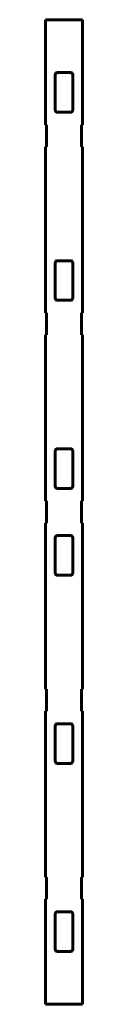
# Model space of a CAD drawing. Header units: millimetres. Extents: x -391 to -223, y -2015 to 2455.
import ezdxf

# ---------------------------------------------------------------- set-up
doc = ezdxf.new("R2010")
doc.units = ezdxf.units.MM
doc.linetypes.add('K5LT_BASIC', pattern=[0])
doc.layers.add('Системный слой', color=7, linetype='Continuous')

msp = doc.modelspace()

# ---------------------------------------------------------------- linework, layer by layer
at = {"layer": 'Системный слой', "color": 143, "linetype": 'K5LT_BASIC', "lineweight": 60, "true_color": 0x33acca}
for p, q in [((-223.1, 2454.9), (-391.1, 2454.9)), ((-391.1, 2454.9), (-391.1, 1978.2)), ((-223.1, 1978.2), (-223.1, 2454.9)), ((-347.1, 2204.9), (-347.1, 2044.9)), ((-277.1, 2214.9), (-337.1, 2214.9)), ((-267.1, 2044.9), (-267.1, 2204.9)), ((-337.1, 2034.9), (-277.1, 2034.9)), ((-391.1, 1978.2), (-385.9, 1978.2)), ((-385.9, 1978.2), (-385.9, 1877.6)), ((-228.3, 1978.2), (-223.1, 1978.2)), ((-228.3, 1877.6), (-228.3, 1978.2)), ((-385.9, 1877.6), (-391.1, 1877.6)), ((-391.1, 1877.6), (-391.1, 1124.2)), ((-223.1, 1877.6), (-228.3, 1877.6)), ((-223.1, 1124.2), (-223.1, 1877.6)), ((-347.1, 1350.9), (-347.1, 1190.9)), ((-277.1, 1360.9), (-337.1, 1360.9)), ((-267.1, 1190.9), (-267.1, 1350.9)), ((-337.1, 1180.9), (-277.1, 1180.9)), ((-391.1, 1124.2), (-385.9, 1124.2)), ((-385.9, 1124.2), (-385.9, 1023.6)), ((-228.3, 1023.6), (-228.3, 1124.2)), ((-228.3, 1124.2), (-223.1, 1124.2)), ((-385.9, 1023.6), (-391.1, 1023.6)), ((-391.1, 1023.6), (-391.1, 270.2)), ((-223.1, 1023.6), (-228.3, 1023.6)), ((-223.1, 270.2), (-223.1, 1023.6)), ((-347.1, 496.9), (-347.1, 336.9)), ((-277.1, 506.9), (-337.1, 506.9)), ((-267.1, 336.9), (-267.1, 496.9)), ((-337.1, 326.9), (-277.1, 326.9)), ((-391.1, 270.2), (-385.9, 270.2)), ((-385.9, 270.2), (-385.9, 169.6)), ((-228.3, 169.6), (-228.3, 270.2)), ((-228.3, 270.2), (-223.1, 270.2)), ((-391.1, 169.6), (-391.1, -583.8)), ((-385.9, 169.6), (-391.1, 169.6)), ((-223.1, 169.6), (-228.3, 169.6)), ((-223.1, -583.8), (-223.1, 169.6)), ((-347.1, 102.9), (-347.1, -57.1)), ((-277.1, 112.9), (-337.1, 112.9)), ((-267.1, -57.1), (-267.1, 102.9)), ((-337.1, -67.1), (-277.1, -67.1)), ((-391.1, -583.8), (-385.9, -583.8)), ((-385.9, -583.8), (-385.9, -684.4)), ((-228.3, -684.4), (-228.3, -583.8)), ((-228.3, -583.8), (-223.1, -583.8)), ((-385.9, -684.4), (-391.1, -684.4)), ((-391.1, -684.4), (-391.1, -1437.8)), ((-223.1, -684.4), (-228.3, -684.4)), ((-223.1, -1437.8), (-223.1, -684.4)), ((-347.1, -751.1), (-347.1, -911.1)), ((-277.1, -741.1), (-337.1, -741.1)), ((-267.1, -911.1), (-267.1, -751.1)), ((-337.1, -921.1), (-277.1, -921.1)), ((-391.1, -1437.8), (-385.9, -1437.8)), ((-385.9, -1437.8), (-385.9, -1538.4)), ((-228.3, -1437.8), (-223.1, -1437.8)), ((-228.3, -1538.4), (-228.3, -1437.8)), ((-391.1, -1538.4), (-391.1, -2015.1)), ((-385.9, -1538.4), (-391.1, -1538.4)), ((-223.1, -1538.4), (-228.3, -1538.4)), ((-223.1, -2015.1), (-223.1, -1538.4)), ((-347.1, -1605.1), (-347.1, -1765.1)), ((-277.1, -1595.1), (-337.1, -1595.1)), ((-267.1, -1765.1), (-267.1, -1605.1)), ((-337.1, -1775.1), (-277.1, -1775.1)), ((-391.1, -2015.1), (-223.1, -2015.1))]:
    msp.add_line(p, q, dxfattribs=at)
for centre, start, end in [((-337.1, 2204.9), 90, 180), ((-277.1, 2204.9), 0, 90), ((-337.1, 2044.9), 180, 270), ((-277.1, 2044.9), 270, 0), ((-337.1, 1350.9), 90, 180), ((-277.1, 1350.9), 0, 90), ((-337.1, 1190.9), 180, 270), ((-277.1, 1190.9), 270, 0), ((-337.1, 496.9), 90, 180), ((-277.1, 496.9), 0, 90), ((-337.1, 336.9), 180, 270), ((-277.1, 336.9), 270, 0), ((-337.1, 102.9), 90, 180), ((-277.1, 102.9), 0, 90), ((-337.1, -57.1), 180, 270), ((-277.1, -57.1), 270, 0), ((-337.1, -751.1), 90, 180), ((-277.1, -751.1), 0, 90), ((-337.1, -911.1), 180, 270), ((-277.1, -911.1), 270, 0), ((-337.1, -1605.1), 90, 180), ((-277.1, -1605.1), 0, 90), ((-337.1, -1765.1), 180, 270), ((-277.1, -1765.1), 270, 0)]:
    msp.add_arc(centre, 10, start, end, dxfattribs=at)

doc.saveas('drawing.dxf')
